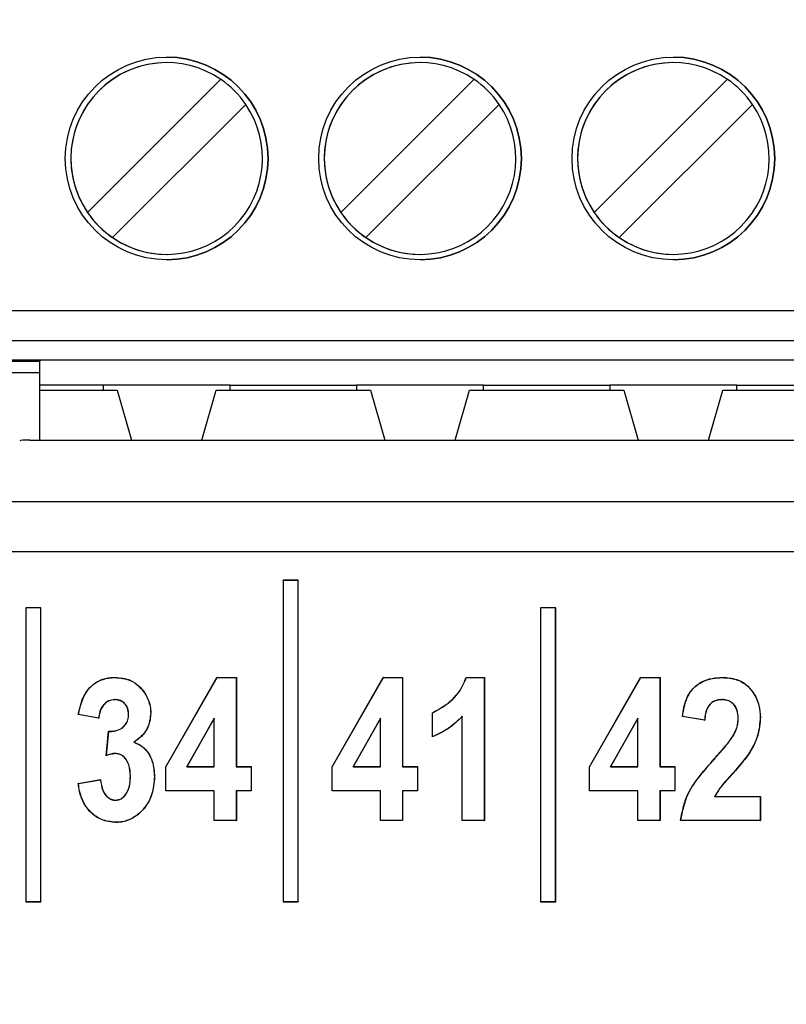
# Paper-space layout 'Sheet1' of a CAD drawing. Header units: millimetres. Extents: x 0 to 420, y 0 to 297.
# Tile 58 of 130: x 72.75 to 75.78, y 245.86 to 249.75. Entities that reach past the tile are written whole.
import ezdxf

# ---------------------------------------------------------------- set-up
doc = ezdxf.new("R2010")
doc.units = ezdxf.units.MM
doc.layers.add('SLD-0', color=179, linetype='Continuous')
doc.styles.add('SLDTEXTSTYLE1', font='TXT', dxfattribs={"width": 0.75})
doc.styles.add('SLDTEXTSTYLE3', font='TXT', dxfattribs={"width": 0.96})
doc.dimstyles.new('SLDDIMSTYLE3', dxfattribs={"dimtxt": 2.5, "dimasz": 3.302, "dimexe": 0, "dimexo": 0.0625, "dimtad": 1, "dimdec": 1, "dimlfac": 5, "dimrnd": 1e-09, "dimzin": 4, "dimdsep": 46, "dimtxsty": 'SLDTEXTSTYLE1', "dimblk1": 'NONE', "dimblk2": 'NONE', "dimsah": 1, "dimcen": 0, "dimadec": 0, "dimazin": 1, "dimtfac": 1, "dimtmove": 0, "dimatfit": 3, "dimldrblk": 'NONE', "dimfxl": 0, "dimfrac": 2, "dimtolj": 1, "dimtzin": 12, "dimarcsym": 0})

# ---------------------------------------------------------------- blocks, each defined once
blk = doc.blocks.new('_D_23')
at = {"layer": 'SLD-0', "color": 179}
for p, q in [((163.9992, 261.4925), (154.0234, 261.4925)), ((172.7997, 249.8964), (163.9992, 261.4925)), ((171.3844, 252.5884), (170.5878, 251.9839)), ((171.3844, 252.5884), (172.7997, 249.8964)), ((172.7997, 249.8964), (170.9861, 252.2862)), ((172.7997, 249.8964), (170.5878, 251.9839)), ((175.5201, 246.3118), (172.7997, 249.8964))]:
    blk.add_line(p, q, dxfattribs=at)
at = {"layer": 'SLD-0', "color": 179, "char_height": 2.5, "attachment_point": 1, "style": 'SLDTEXTSTYLE3'}
for s, insert in [('%%c', (152.7734, 264.5278)), ('9.0', (157.7937, 264.566))]:
    blk.add_mtext(s, dxfattribs=dict(at, insert=insert))
blk = doc.blocks.new('_None')
blk = doc.blocks.new('_D_24')
at = {"layer": 'SLD-0', "color": 179}
for p, q in [((241.4525, 256.6969), (250.7091, 264.1314)), ((250.7091, 264.1314), (262.5322, 264.1314)), ((241.4525, 256.6969), (243.4784, 258.9654)), ((244.1046, 258.1857), (243.4784, 258.9654)), ((241.4525, 256.6969), (243.7915, 258.5755)), ((244.1046, 258.1857), (241.4525, 256.6969)), ((236.3847, 252.6267), (241.4525, 256.6969))]:
    blk.add_line(p, q, dxfattribs=at)
at = {"layer": 'SLD-0', "color": 179, "char_height": 2.5, "attachment_point": 1, "style": 'SLDTEXTSTYLE3'}
for s, insert in [('%%c', (251.0466, 267.1667)), ('13.0', (256.0669, 267.2049))]:
    blk.add_mtext(s, dxfattribs=dict(at, insert=insert))

psp = doc.layouts.new('Sheet1')

# ---------------------------------------------------------------- linework, layer by layer
at = {"layer": 'SLD-0', "color": 179, "linetype": 'Continuous', "lineweight": 25}
for p, q in [((73.0214, 248.9844), (73.5472, 249.5102)), ((74.0214, 248.9844), (74.5472, 249.5102)), ((75.0214, 248.9844), (75.5472, 249.5102)), ((73.6462, 249.4112), (73.1204, 248.8854)), ((74.6462, 249.4112), (74.1204, 248.8854)), ((75.6462, 249.4112), (75.1204, 248.8854)), ((71.8338, 248.5978), (78.8338, 248.5978)), ((78.8338, 248.4778), (71.8338, 248.4778)), ((72.5138, 248.4038), (72.8338, 248.4038)), ((72.5138, 248.3974), (72.8338, 248.3974)), ((72.8338, 248.4038), (75.3338, 248.4038)), ((72.8338, 248.4038), (72.8338, 248.3974)), ((72.8338, 248.3523), (72.8338, 248.3974)), ((75.3338, 248.4038), (77.8338, 248.4038)), ((72.8338, 248.3523), (72.5138, 248.3523)), ((72.8338, 248.0861), (72.8338, 248.3523)), ((73.0828, 248.3038), (72.8338, 248.3038)), ((72.8338, 248.2838), (73.1388, 248.2838)), ((73.5848, 248.3038), (73.0828, 248.3038)), ((73.0828, 248.3038), (73.0828, 248.2838)), ((73.1388, 248.2838), (73.1951, 248.0861)), ((73.4725, 248.0861), (73.5288, 248.2838)), ((73.4725, 248.0861), (73.5288, 248.2838)), ((73.5288, 248.2838), (74.1388, 248.2838)), ((73.5848, 248.3038), (74.0828, 248.3038)), ((73.5848, 248.2838), (73.5848, 248.3038)), ((74.5848, 248.3038), (74.0828, 248.3038)), ((74.0828, 248.3038), (74.0828, 248.2838)), ((74.1388, 248.2838), (74.1951, 248.0861)), ((74.4725, 248.0861), (74.5288, 248.2838)), ((74.5288, 248.2838), (75.1388, 248.2838)), ((74.5848, 248.3038), (75.0828, 248.3038)), ((74.5848, 248.2838), (74.5848, 248.3038)), ((75.5848, 248.3038), (75.0828, 248.3038)), ((75.0828, 248.3038), (75.0828, 248.2838)), ((75.1388, 248.2838), (75.1951, 248.0861)), ((75.4725, 248.0861), (75.5288, 248.2838)), ((75.5288, 248.2838), (76.1388, 248.2838)), ((75.5848, 248.3038), (76.0828, 248.3038)), ((75.5848, 248.2838), (75.5848, 248.3038)), ((72.7937, 248.0861), (77.8947, 248.0861)), ((71.6417, 247.8445), (79.0473, 247.8445)), ((79.0473, 247.6448), (71.6417, 247.6448)), ((73.7938, 247.5329), (73.7933, 247.5335)), ((73.7933, 247.5335), (73.7933, 246.2648)), ((73.8533, 247.5335), (73.7933, 247.5335)), ((73.7938, 247.5329), (73.7938, 246.2654)), ((73.8528, 247.5329), (73.7938, 247.5329)), ((73.8528, 247.5329), (73.8533, 247.5335)), ((73.8528, 246.2654), (73.8528, 247.5329)), ((73.8533, 246.2648), (73.8533, 247.5335)), ((72.7778, 247.4243), (72.7773, 247.4248)), ((72.7773, 247.4248), (72.7773, 246.2648)), ((72.8373, 247.4248), (72.7773, 247.4248)), ((72.7778, 247.4243), (72.7778, 246.2654)), ((72.8368, 247.4243), (72.7778, 247.4243)), ((72.8368, 247.4243), (72.8373, 247.4248)), ((72.8368, 246.2654), (72.8368, 247.4243)), ((72.8373, 246.2648), (72.8373, 247.4248)), ((74.8098, 247.4243), (74.8093, 247.4248)), ((74.8693, 247.4248), (74.8093, 247.4248)), ((74.8093, 247.4248), (74.8093, 246.2648)), ((74.8688, 247.4243), (74.8098, 247.4243)), ((74.8098, 247.4243), (74.8098, 246.2654)), ((74.8688, 247.4243), (74.8693, 247.4248)), ((74.8688, 246.2654), (74.8688, 247.4243)), ((74.8693, 246.2648), (74.8693, 247.4248)), ((73.33, 246.7973), (73.5322, 247.1499)), ((73.3305, 246.7972), (73.5325, 247.1493)), ((73.5325, 247.1493), (73.5322, 247.1499)), ((73.5322, 247.1499), (73.6088, 247.1499)), ((73.5325, 247.1493), (73.6083, 247.1493)), ((73.6083, 247.1493), (73.6088, 247.1499)), ((73.6083, 247.1493), (73.6083, 246.7971)), ((73.6088, 247.1499), (73.6088, 246.7976)), ((73.9864, 246.7973), (74.1886, 247.1499)), ((73.9869, 246.7972), (74.189, 247.1493)), ((74.189, 247.1493), (74.1886, 247.1499)), ((74.1886, 247.1499), (74.2652, 247.1499)), ((74.189, 247.1493), (74.2647, 247.1493)), ((74.2647, 247.1493), (74.2652, 247.1499)), ((74.2647, 247.1493), (74.2647, 246.7971)), ((74.2652, 247.1499), (74.2652, 246.7976)), ((74.516, 247.1496), (74.5158, 247.1499)), ((74.5158, 247.1499), (74.5881, 247.1499)), ((74.5161, 247.1493), (74.516, 247.1496)), ((74.5161, 247.1493), (74.5876, 247.1493)), ((74.5876, 247.1493), (74.5881, 247.1499)), ((74.5876, 247.1493), (74.5876, 246.5854)), ((74.5881, 247.1499), (74.5881, 246.5848)), ((75.0024, 246.7973), (75.2046, 247.1499)), ((75.0029, 246.7972), (75.205, 247.1493)), ((75.205, 247.1493), (75.2046, 247.1499)), ((75.2046, 247.1499), (75.2812, 247.1499)), ((75.205, 247.1493), (75.2807, 247.1493)), ((75.2807, 247.1493), (75.2812, 247.1499)), ((75.2807, 247.1493), (75.2807, 246.7971)), ((75.2812, 247.1499), (75.2812, 246.7976)), ((75.5252, 247.0623), (75.5252, 247.0618)), ((72.9854, 247.0033), (72.9851, 247.0031)), ((73.0658, 246.9884), (72.9851, 247.0031)), ((72.9857, 247.0035), (72.9854, 247.0033)), ((73.0653, 246.989), (72.9857, 247.0035)), ((73.1837, 247.0042), (73.1832, 247.0042)), ((73.2707, 247.0092), (73.2713, 247.0092)), ((73.5213, 246.9894), (73.4129, 246.7971)), ((73.5207, 246.9874), (73.4138, 246.7976)), ((73.5213, 246.9894), (73.5207, 246.9874)), ((73.5207, 246.7976), (73.5207, 246.9874)), ((73.5213, 246.7971), (73.5213, 246.9894)), ((74.1777, 246.9894), (74.0693, 246.7971)), ((74.1772, 246.9874), (74.0702, 246.7976)), ((74.1777, 246.9894), (74.1772, 246.9874)), ((74.1772, 246.7976), (74.1772, 246.9874)), ((74.1777, 246.7971), (74.1777, 246.9894)), ((74.3829, 247.0103), (74.3826, 247.0104)), ((74.3826, 246.915), (74.3826, 247.0104)), ((74.3832, 247.0101), (74.3829, 247.0103)), ((74.3832, 246.9158), (74.3832, 247.0101)), ((74.5003, 246.9964), (74.5001, 246.9958)), ((74.5001, 246.5848), (74.5001, 246.9958)), ((74.5006, 246.9971), (74.5003, 246.9964)), ((74.5006, 246.5854), (74.5006, 246.9971)), ((75.1937, 246.9894), (75.0853, 246.7971)), ((75.1932, 246.9874), (75.0862, 246.7976)), ((75.1937, 246.9894), (75.1932, 246.9874)), ((75.1932, 246.7976), (75.1932, 246.9874)), ((75.1937, 246.7971), (75.1937, 246.9894)), ((75.3696, 246.996), (75.3693, 246.9958)), ((75.4574, 246.9811), (75.3693, 246.9958)), ((75.3699, 246.9962), (75.3696, 246.996)), ((75.4569, 246.9817), (75.3699, 246.9962)), ((75.5897, 246.9872), (75.5894, 246.9872)), ((75.59, 246.9872), (75.5897, 246.9872)), ((75.677, 246.9928), (75.6775, 246.9928)), ((75.4569, 246.9817), (75.4571, 246.9814)), ((75.4571, 246.9814), (75.4574, 246.9811)), ((73.0951, 246.8409), (73.1048, 246.9371)), ((73.0957, 246.8416), (73.1052, 246.9365)), ((73.105, 246.9368), (73.1048, 246.9371)), ((73.1052, 246.9365), (73.105, 246.9368)), ((74.3829, 246.9154), (74.3826, 246.915)), ((74.3832, 246.9158), (74.3829, 246.9154)), ((73.204, 246.8937), (73.2046, 246.8937)), ((73.2046, 246.8937), (73.2052, 246.8938)), ((73.3305, 246.7972), (73.33, 246.7973)), ((73.33, 246.7022), (73.33, 246.7973)), ((73.3305, 246.7028), (73.3305, 246.7972)), ((73.4129, 246.7971), (73.4138, 246.7976)), ((73.4129, 246.7971), (73.5213, 246.7971)), ((73.4138, 246.7976), (73.5207, 246.7976)), ((73.5213, 246.7971), (73.5207, 246.7976)), ((73.6083, 246.7971), (73.6088, 246.7976)), ((73.6083, 246.7971), (73.667, 246.7971)), ((73.6088, 246.7976), (73.6675, 246.7976)), ((73.667, 246.7971), (73.6675, 246.7976)), ((73.667, 246.7971), (73.667, 246.7028)), ((73.6675, 246.7976), (73.6675, 246.7022)), ((73.9869, 246.7972), (73.9864, 246.7973)), ((73.9864, 246.7022), (73.9864, 246.7973)), ((73.9869, 246.7028), (73.9869, 246.7972)), ((74.0693, 246.7971), (74.0702, 246.7976)), ((74.0693, 246.7971), (74.1777, 246.7971)), ((74.0702, 246.7976), (74.1772, 246.7976)), ((74.1777, 246.7971), (74.1772, 246.7976)), ((74.2647, 246.7971), (74.2652, 246.7976)), ((74.2647, 246.7971), (74.3234, 246.7971)), ((74.2652, 246.7976), (74.3239, 246.7976)), ((74.3234, 246.7971), (74.3239, 246.7976)), ((74.3234, 246.7971), (74.3234, 246.7028)), ((74.3239, 246.7976), (74.3239, 246.7022)), ((75.0029, 246.7972), (75.0024, 246.7973)), ((75.0024, 246.7022), (75.0024, 246.7973)), ((75.0029, 246.7028), (75.0029, 246.7972)), ((75.0853, 246.7971), (75.0862, 246.7976)), ((75.0853, 246.7971), (75.1937, 246.7971)), ((75.0862, 246.7976), (75.1932, 246.7976)), ((75.1937, 246.7971), (75.1932, 246.7976)), ((75.2807, 246.7971), (75.2812, 246.7976)), ((75.2807, 246.7971), (75.3394, 246.7971)), ((75.2812, 246.7976), (75.3399, 246.7976)), ((75.3394, 246.7971), (75.3399, 246.7976)), ((75.3394, 246.7971), (75.3394, 246.7028)), ((75.3399, 246.7976), (75.3399, 246.7022)), ((75.4956, 246.8278), (75.4952, 246.8281)), ((73.1911, 246.7604), (73.1905, 246.7604)), ((73.2854, 246.7581), (73.2859, 246.7581)), ((75.5709, 246.7748), (75.5713, 246.7745)), ((72.9851, 246.7316), (73.0731, 246.7463)), ((72.9856, 246.7312), (72.9851, 246.7316)), ((72.9856, 246.7312), (73.0727, 246.7457)), ((73.0727, 246.7457), (73.0728, 246.7459)), ((73.0728, 246.7459), (73.073, 246.7461)), ((73.073, 246.7461), (73.0731, 246.7463)), ((73.3305, 246.7028), (73.33, 246.7022)), ((73.5207, 246.7022), (73.33, 246.7022)), ((73.5213, 246.7028), (73.3305, 246.7028)), ((73.5213, 246.7028), (73.5207, 246.7022)), ((73.5207, 246.5848), (73.5207, 246.7022)), ((73.5213, 246.5854), (73.5213, 246.7028)), ((73.667, 246.7028), (73.6083, 246.7028)), ((73.6083, 246.7028), (73.6083, 246.5854)), ((73.6083, 246.7028), (73.6088, 246.7022)), ((73.6088, 246.7022), (73.6088, 246.5848)), ((73.6675, 246.7022), (73.6088, 246.7022)), ((73.667, 246.7028), (73.6675, 246.7022)), ((73.9869, 246.7028), (73.9864, 246.7022)), ((74.1772, 246.7022), (73.9864, 246.7022)), ((74.1777, 246.7028), (73.9869, 246.7028)), ((74.1777, 246.7028), (74.1772, 246.7022)), ((74.1772, 246.5848), (74.1772, 246.7022)), ((74.1777, 246.5854), (74.1777, 246.7028)), ((74.3234, 246.7028), (74.2647, 246.7028)), ((74.2647, 246.7028), (74.2647, 246.5854)), ((74.2647, 246.7028), (74.2652, 246.7022)), ((74.3239, 246.7022), (74.2652, 246.7022)), ((74.2652, 246.7022), (74.2652, 246.5848)), ((74.3234, 246.7028), (74.3239, 246.7022)), ((75.0029, 246.7028), (75.0024, 246.7022)), ((75.1932, 246.7022), (75.0024, 246.7022)), ((75.1937, 246.7028), (75.0029, 246.7028)), ((75.1937, 246.7028), (75.1932, 246.7022)), ((75.1932, 246.5848), (75.1932, 246.7022)), ((75.1937, 246.5854), (75.1937, 246.7028)), ((75.3394, 246.7028), (75.2807, 246.7028)), ((75.2807, 246.7028), (75.2807, 246.5854)), ((75.2807, 246.7028), (75.2812, 246.7022)), ((75.3399, 246.7022), (75.2812, 246.7022)), ((75.2812, 246.7022), (75.2812, 246.5848)), ((75.3394, 246.7028), (75.3399, 246.7022)), ((75.4965, 246.6797), (75.4969, 246.68)), ((75.4965, 246.6797), (75.677, 246.6797)), ((75.4969, 246.68), (75.4974, 246.6802)), ((75.4974, 246.6802), (75.6775, 246.6802)), ((75.677, 246.6797), (75.6775, 246.6802)), ((75.677, 246.6797), (75.677, 246.5854)), ((75.6775, 246.6802), (75.6775, 246.5848)), ((73.1321, 246.665), (73.1321, 246.6656)), ((73.5213, 246.5854), (73.5207, 246.5848)), ((73.6088, 246.5848), (73.5207, 246.5848)), ((73.6083, 246.5854), (73.5213, 246.5854)), ((73.6083, 246.5854), (73.6088, 246.5848)), ((74.1777, 246.5854), (74.1772, 246.5848)), ((74.2652, 246.5848), (74.1772, 246.5848)), ((74.2647, 246.5854), (74.1777, 246.5854)), ((74.2647, 246.5854), (74.2652, 246.5848)), ((74.5006, 246.5854), (74.5001, 246.5848)), ((74.5881, 246.5848), (74.5001, 246.5848)), ((74.5876, 246.5854), (74.5006, 246.5854)), ((74.5876, 246.5854), (74.5881, 246.5848)), ((75.1937, 246.5854), (75.1932, 246.5848)), ((75.2812, 246.5848), (75.1932, 246.5848)), ((75.2807, 246.5854), (75.1937, 246.5854)), ((75.2807, 246.5854), (75.2812, 246.5848)), ((75.3623, 246.5851), (75.362, 246.5848)), ((75.6775, 246.5848), (75.362, 246.5848)), ((75.3625, 246.5854), (75.3623, 246.5851)), ((75.677, 246.5854), (75.3625, 246.5854)), ((75.677, 246.5854), (75.6775, 246.5848)), ((72.7778, 246.2654), (72.7773, 246.2648)), ((72.7773, 246.2648), (72.8373, 246.2648)), ((72.7778, 246.2654), (72.8368, 246.2654)), ((72.8368, 246.2654), (72.8373, 246.2648)), ((73.7938, 246.2654), (73.7933, 246.2648)), ((73.7933, 246.2648), (73.8533, 246.2648)), ((73.7938, 246.2654), (73.8528, 246.2654)), ((73.8528, 246.2654), (73.8533, 246.2648)), ((74.8098, 246.2654), (74.8093, 246.2648)), ((74.8093, 246.2648), (74.8693, 246.2648)), ((74.8098, 246.2654), (74.8688, 246.2654)), ((74.8688, 246.2654), (74.8693, 246.2648))]:
    psp.add_line(p, q, dxfattribs=at)
for centre in [(73.3338, 249.1978), (74.3338, 249.1978), (75.3338, 249.1978)]:
    psp.add_circle(centre, 0.4, dxfattribs=at)
for centre, radius, start, end in [((73.3338, 249.1978), 0.4, 270, 90), ((74.3338, 249.1978), 0.4, 270, 90), ((75.3338, 249.1978), 0.4, 270, 90), ((73.3338, 249.1978), 0.3783, 55.6633, 214.3365), ((73.3338, 249.1978), 0.3783, 90, 270), ((74.3338, 249.1978), 0.3783, 55.6635, 214.3365), ((74.3338, 249.1978), 0.3783, 90, 270), ((75.3338, 249.1978), 0.3783, 55.6634, 214.3365), ((75.3338, 249.1978), 0.3783, 90, 270), ((73.3338, 249.1978), 0.3783, 34.3366, 55.6633), ((74.3338, 249.1978), 0.3783, 34.3365, 55.6635), ((75.3338, 249.1978), 0.3783, 34.3366, 55.6634), ((73.3338, 249.1978), 0.3783, 235.6634, 34.3366), ((74.3338, 249.1978), 0.3783, 235.6634, 34.3365), ((75.3338, 249.1978), 0.3783, 235.6634, 34.3366), ((73.3338, 249.1978), 0.3783, 214.3365, 235.6634), ((74.3338, 249.1978), 0.3783, 214.3365, 235.6634), ((75.3338, 249.1978), 0.3783, 214.3365, 235.6634), ((73.3143, 247.0637), 0.1859, 180.4075, 180.5691), ((73.2241, 247.1061), 0.1973, 216.4013, 216.6231), ((73.1808, 246.9693), 0.0239, 219.4241, 220.6861), ((73.3247, 246.6617), 0.2912, 141.8449, 142.0371)]:
    psp.add_arc(centre, radius, start, end, dxfattribs=at)
psp.add_ellipse((72.7937, 248.084), major_axis=(0.04, 0), ratio=0.052408, start_param=1.570796, end_param=3.132402, dxfattribs=at)
for points, knots in [([(72.9851, 247.0031), (72.9908, 247.0295), (72.9998, 247.0703), (73.0334, 247.1165), (73.0706, 247.1407), (73.1049, 247.149), (73.125, 247.1497), (73.1309, 247.1499)], [0, 0, 0, 0, 0.350849, 0.542918, 0.73569, 0.922387, 1, 1, 1, 1]), ([(72.9857, 247.0035), (72.9927, 247.0346), (73.0029, 247.0798), (73.044, 247.1246), (73.0824, 247.1445), (73.1128, 247.1489), (73.1289, 247.1493), (73.1309, 247.1493)], [0, 0, 0, 0, 0.412208, 0.599029, 0.785853, 0.973934, 1, 1, 1, 1]), ([(73.1309, 247.1493), (73.1309, 247.1494), (73.1309, 247.1495), (73.1309, 247.1497), (73.1309, 247.1498), (73.1309, 247.1499)], [0, 0, 0, 0, 0.29999, 0.59998, 1, 1, 1, 1]), ([(73.1309, 247.1499), (73.1512, 247.148), (73.1854, 247.1449), (73.229, 247.1148), (73.2584, 247.0747), (73.2706, 247.0356), (73.2711, 247.0136), (73.2713, 247.0092)], [0, 0, 0, 0, 0.272102, 0.459166, 0.700376, 0.939484, 1, 1, 1, 1]), ([(73.1309, 247.1493), (73.1511, 247.1475), (73.1852, 247.1444), (73.2286, 247.1144), (73.2579, 247.0744), (73.2701, 247.0355), (73.2706, 247.0136), (73.2707, 247.0092)], [0, 0, 0, 0, 0.271989, 0.458951, 0.700278, 0.93953, 1, 1, 1, 1]), ([(74.3826, 247.0104), (74.4039, 247.0221), (74.4511, 247.0481), (74.4966, 247.0995), (74.5114, 247.1385), (74.5158, 247.1499)], [0, 0, 0, 0, 0.367852, 0.816002, 1, 1, 1, 1]), ([(74.3832, 247.0101), (74.4044, 247.0218), (74.4515, 247.0478), (74.4969, 247.0992), (74.5118, 247.138), (74.5161, 247.1493)], [0, 0, 0, 0, 0.368408, 0.816257, 1, 1, 1, 1]), ([(75.3693, 246.9958), (75.3731, 247.0199), (75.3793, 247.059), (75.4082, 247.1063), (75.4443, 247.1337), (75.4857, 247.1479), (75.5136, 247.1492), (75.5272, 247.1499)], [0, 0, 0, 0, 0.294448, 0.476827, 0.660065, 0.835619, 1, 1, 1, 1]), ([(75.3699, 246.9962), (75.3737, 247.0203), (75.3799, 247.0593), (75.409, 247.1064), (75.4451, 247.1335), (75.4862, 247.1475), (75.5139, 247.1487), (75.5272, 247.1493)], [0, 0, 0, 0, 0.296019, 0.478345, 0.661468, 0.837569, 1, 1, 1, 1]), ([(75.5272, 247.1493), (75.5272, 247.1494), (75.5272, 247.1495), (75.5272, 247.1497), (75.5272, 247.1498), (75.5272, 247.1499)], [0, 0, 0, 0, 0.29999, 0.59998, 1, 1, 1, 1]), ([(75.5272, 247.1499), (75.5464, 247.1486), (75.5794, 247.1463), (75.6214, 247.1239), (75.6524, 247.0882), (75.674, 247.0432), (75.6764, 247.0082), (75.6775, 246.9928)], [0, 0, 0, 0, 0.23468, 0.402503, 0.570436, 0.810637, 1, 1, 1, 1]), ([(75.5272, 247.1493), (75.5463, 247.148), (75.5792, 247.1458), (75.6211, 247.1235), (75.652, 247.0879), (75.6735, 247.0431), (75.6759, 247.0082), (75.677, 246.9928)], [0, 0, 0, 0, 0.234707, 0.402371, 0.570153, 0.810467, 1, 1, 1, 1]), ([(73.1284, 247.0623), (73.1202, 247.0614), (73.1049, 247.0595), (73.087, 247.0457), (73.0731, 247.0264), (73.0674, 247.0064), (73.0658, 246.9929), (73.0653, 246.989)], [0, 0, 0, 0, 0.227013, 0.426435, 0.616242, 0.891179, 1, 1, 1, 1]), ([(73.1837, 247.0042), (73.1831, 247.0123), (73.1822, 247.0261), (73.1725, 247.0436), (73.1592, 247.0552), (73.1438, 247.0616), (73.1332, 247.0621), (73.1284, 247.0623)], [0, 0, 0, 0, 0.264564, 0.456486, 0.64878, 0.840911, 1, 1, 1, 1]), ([(75.5252, 247.0623), (75.5161, 247.0616), (75.5006, 247.0605), (75.4817, 247.0489), (75.4678, 247.0318), (75.4596, 247.0085), (75.4578, 246.9905), (75.4569, 246.9817)], [0, 0, 0, 0, 0.228298, 0.385982, 0.543515, 0.77707, 1, 1, 1, 1]), ([(75.59, 246.9872), (75.5893, 246.9986), (75.5882, 247.0169), (75.5768, 247.0397), (75.5617, 247.0534), (75.5438, 247.0613), (75.5313, 247.062), (75.5252, 247.0623)], [0, 0, 0, 0, 0.30312, 0.484821, 0.667506, 0.838691, 1, 1, 1, 1]), ([(73.1284, 247.0618), (73.1202, 247.0608), (73.105, 247.059), (73.0872, 247.0452), (73.0735, 247.0259), (73.0679, 247.0059), (73.0663, 246.9923), (73.0658, 246.9884)], [0, 0, 0, 0, 0.227514, 0.425195, 0.61408, 0.888788, 1, 1, 1, 1]), ([(73.1832, 247.0042), (73.1826, 247.0123), (73.1816, 247.0261), (73.1719, 247.0434), (73.1588, 247.0548), (73.1435, 247.0611), (73.1331, 247.0616), (73.1284, 247.0618)], [0, 0, 0, 0, 0.2671025, 0.4586553, 0.6506186, 0.8429201, 1, 1, 1, 1]), ([(75.5252, 247.0618), (75.5161, 247.0611), (75.5007, 247.0599), (75.4819, 247.0484), (75.4682, 247.0314), (75.46, 247.008), (75.4582, 246.9899), (75.4574, 246.9811)], [0, 0, 0, 0, 0.228748, 0.385118, 0.541355, 0.774727, 1, 1, 1, 1]), ([(75.5894, 246.9872), (75.5888, 246.9985), (75.5877, 247.0167), (75.5764, 247.0394), (75.5614, 247.0529), (75.5436, 247.0608), (75.5312, 247.0615), (75.5252, 247.0618)], [0, 0, 0, 0, 0.304034, 0.485413, 0.667829, 0.838731, 1, 1, 1, 1]), ([(73.1623, 246.9541), (73.1676, 246.9599), (73.1778, 246.9709), (73.1827, 246.9895), (73.1831, 247.0004), (73.1832, 247.0042)], [0, 0, 0, 0, 0.413897, 0.792284, 1, 1, 1, 1]), ([(73.1627, 246.9537), (73.168, 246.9595), (73.1782, 246.9705), (73.1832, 246.9893), (73.1836, 247.0003), (73.1837, 247.0042)], [0, 0, 0, 0, 0.410388, 0.789249, 1, 1, 1, 1]), ([(73.2707, 247.0092), (73.2689, 246.9917), (73.2655, 246.9577), (73.2376, 246.9182), (73.2142, 246.9011), (73.204, 246.8937)], [0, 0, 0, 0, 0.375066, 0.727588, 1, 1, 1, 1]), ([(73.2713, 247.0092), (73.2695, 246.9916), (73.266, 246.9574), (73.2382, 246.9181), (73.2151, 246.9011), (73.2052, 246.8938)], [0, 0, 0, 0, 0.378344, 0.733644, 1, 1, 1, 1]), ([(74.5001, 246.9958), (74.4917, 246.9872), (74.4748, 246.97), (74.4369, 246.9405), (74.4043, 246.9252), (74.3826, 246.915)], [0, 0, 0, 0, 0.250993, 0.502283, 1, 1, 1, 1]), ([(74.5006, 246.9971), (74.4922, 246.9884), (74.4755, 246.9712), (74.4468, 246.9493), (74.4164, 246.9299), (74.3943, 246.9206), (74.3832, 246.9158)], [0, 0, 0, 0, 0.250189, 0.500714, 0.748571, 1, 1, 1, 1]), ([(75.5689, 246.9183), (75.5735, 246.9268), (75.5814, 246.9417), (75.5883, 246.9652), (75.589, 246.9798), (75.5894, 246.9872)], [0, 0, 0, 0, 0.398552, 0.694608, 1, 1, 1, 1]), ([(75.5694, 246.918), (75.5739, 246.9266), (75.5819, 246.9415), (75.5888, 246.9651), (75.5896, 246.9797), (75.59, 246.9872)], [0, 0, 0, 0, 0.398614, 0.69465, 1, 1, 1, 1]), ([(75.677, 246.9928), (75.6748, 246.9685), (75.6701, 246.9158), (75.6298, 246.8411), (75.591, 246.7974), (75.5709, 246.7748)], [0, 0, 0, 0, 0.292826, 0.633976, 1, 1, 1, 1]), ([(75.6775, 246.9928), (75.6753, 246.9685), (75.6707, 246.9157), (75.6304, 246.8409), (75.5915, 246.7971), (75.5713, 246.7745)], [0, 0, 0, 0, 0.292357, 0.633735, 1, 1, 1, 1]), ([(73.1048, 246.9371), (73.1117, 246.9372), (73.1281, 246.9376), (73.1483, 246.9437), (73.1591, 246.9517), (73.1623, 246.9541)], [0, 0, 0, 0, 0.342315, 0.800783, 1, 1, 1, 1]), ([(73.1052, 246.9365), (73.1121, 246.9367), (73.1284, 246.9371), (73.1486, 246.9433), (73.1594, 246.9513), (73.1627, 246.9537)], [0, 0, 0, 0, 0.337692, 0.802695, 1, 1, 1, 1]), ([(75.4952, 246.8281), (75.5032, 246.8371), (75.5191, 246.855), (75.5447, 246.8843), (75.5603, 246.9062), (75.5689, 246.9183)], [0, 0, 0, 0, 0.308977, 0.617971, 1, 1, 1, 1]), ([(75.4956, 246.8278), (75.5036, 246.8367), (75.5195, 246.8547), (75.5451, 246.884), (75.5607, 246.9059), (75.5694, 246.918)], [0, 0, 0, 0, 0.308703, 0.617431, 1, 1, 1, 1]), ([(75.5694, 246.918), (75.5693, 246.918), (75.5692, 246.9181), (75.5691, 246.9182), (75.569, 246.9182), (75.5689, 246.9183)], [0, 0, 0, 0, 0.29999, 0.59998, 1, 1, 1, 1]), ([(73.204, 246.8937), (73.2154, 246.889), (73.2377, 246.8798), (73.2619, 246.8517), (73.282, 246.8116), (73.2841, 246.7786), (73.2854, 246.7581)], [0, 0, 0, 0, 0.215545, 0.420825, 0.640646, 1, 1, 1, 1]), ([(73.2052, 246.8938), (73.2166, 246.889), (73.2385, 246.8798), (73.2625, 246.8518), (73.2825, 246.8118), (73.2846, 246.7786), (73.2859, 246.7581)], [0, 0, 0, 0, 0.216413, 0.416939, 0.638879, 1, 1, 1, 1]), ([(73.1327, 246.849), (73.1295, 246.8489), (73.1229, 246.8486), (73.1103, 246.8459), (73.1012, 246.8429), (73.0951, 246.8409)], [0, 0, 0, 0, 0.2534688, 0.5071795, 1, 1, 1, 1]), ([(73.1328, 246.8495), (73.1295, 246.8494), (73.1229, 246.8492), (73.1105, 246.8465), (73.1016, 246.8436), (73.0957, 246.8416)], [0, 0, 0, 0, 0.257652, 0.515632, 1, 1, 1, 1]), ([(73.1328, 246.8495), (73.1328, 246.8495), (73.1328, 246.8494), (73.1327, 246.8492), (73.1327, 246.8491), (73.1327, 246.849)], [0, 0, 0, 0, 0.317473, 0.658687, 1, 1, 1, 1]), ([(73.1905, 246.7604), (73.1897, 246.7755), (73.1883, 246.7986), (73.1744, 246.8266), (73.1594, 246.842), (73.1441, 246.8482), (73.1359, 246.8488), (73.1327, 246.849)], [0, 0, 0, 0, 0.383291, 0.58576, 0.789822, 0.919188, 1, 1, 1, 1]), ([(73.1911, 246.7604), (73.1902, 246.7755), (73.1889, 246.7987), (73.1753, 246.8259), (73.1618, 246.8403), (73.1471, 246.8483), (73.1375, 246.8491), (73.1328, 246.8495)], [0, 0, 0, 0, 0.381709, 0.584619, 0.757281, 0.880541, 1, 1, 1, 1]), ([(75.362, 246.5848), (75.3694, 246.6218), (75.3825, 246.6867), (75.439, 246.7639), (75.4763, 246.8066), (75.4952, 246.8281)], [0, 0, 0, 0, 0.395163, 0.694469, 1, 1, 1, 1]), ([(75.3625, 246.5854), (75.37, 246.6219), (75.383, 246.6865), (75.4393, 246.7634), (75.4767, 246.8062), (75.4956, 246.8278)], [0, 0, 0, 0, 0.392639, 0.693165, 1, 1, 1, 1]), ([(73.1321, 246.665), (73.1381, 246.6657), (73.1502, 246.6672), (73.1666, 246.6794), (73.1812, 246.6999), (73.1899, 246.7284), (73.1907, 246.75), (73.1911, 246.7604)], [0, 0, 0, 0, 0.145283, 0.290653, 0.47797, 0.748621, 1, 1, 1, 1]), ([(73.1321, 246.6656), (73.1381, 246.6663), (73.1501, 246.6677), (73.1664, 246.6799), (73.1808, 246.7003), (73.1894, 246.7287), (73.1902, 246.7501), (73.1905, 246.7604)], [0, 0, 0, 0, 0.146288, 0.290365, 0.478082, 0.749785, 1, 1, 1, 1]), ([(73.2854, 246.7581), (73.2835, 246.7336), (73.2801, 246.6893), (73.2477, 246.6324), (73.2069, 246.5957), (73.1658, 246.5797), (73.1425, 246.5785), (73.1338, 246.578)], [0, 0, 0, 0, 0.278789, 0.505618, 0.732609, 0.899443, 1, 1, 1, 1]), ([(73.2859, 246.7581), (73.284, 246.7336), (73.2806, 246.6892), (73.2483, 246.6322), (73.2073, 246.5953), (73.1661, 246.5792), (73.1426, 246.578), (73.1338, 246.5775)], [0, 0, 0, 0, 0.277906, 0.504729, 0.731718, 0.898794, 1, 1, 1, 1]), ([(75.5709, 246.7748), (75.563, 246.7659), (75.547, 246.7479), (75.5197, 246.7181), (75.505, 246.6937), (75.4965, 246.6797)], [0, 0, 0, 0, 0.297386, 0.594791, 1, 1, 1, 1]), ([(75.5713, 246.7745), (75.5634, 246.7655), (75.5474, 246.7476), (75.5203, 246.718), (75.5057, 246.694), (75.4974, 246.6802)], [0, 0, 0, 0, 0.299835, 0.599691, 1, 1, 1, 1]), ([(73.1338, 246.5775), (73.1141, 246.5795), (73.077, 246.5834), (73.0329, 246.6153), (73.0006, 246.6594), (72.9886, 246.7006), (72.9856, 246.7265), (72.9851, 246.7316)], [0, 0, 0, 0, 0.24711, 0.466967, 0.667608, 0.934878, 1, 1, 1, 1]), ([(73.1338, 246.578), (73.1142, 246.58), (73.0772, 246.5839), (73.0333, 246.6156), (73.0011, 246.6596), (72.9891, 246.7005), (72.9862, 246.7262), (72.9856, 246.7312)], [0, 0, 0, 0, 0.247437, 0.467711, 0.668692, 0.936703, 1, 1, 1, 1]), ([(73.0727, 246.7457), (73.0746, 246.7312), (73.0775, 246.7091), (73.0929, 246.6836), (73.1089, 246.6694), (73.1235, 246.6655), (73.1307, 246.6651), (73.1321, 246.665)], [0, 0, 0, 0, 0.394034, 0.598623, 0.804733, 0.96179, 1, 1, 1, 1]), ([(73.0731, 246.7463), (73.075, 246.7318), (73.0778, 246.7098), (73.0931, 246.6842), (73.1089, 246.67), (73.1234, 246.6661), (73.1306, 246.6656), (73.1321, 246.6656)], [0, 0, 0, 0, 0.394647, 0.598631, 0.804122, 0.959341, 1, 1, 1, 1]), ([(73.1338, 246.578), (73.1338, 246.578), (73.1338, 246.5779), (73.1338, 246.5777), (73.1338, 246.5776), (73.1338, 246.5775)], [0, 0, 0, 0, 0.29999, 0.59998, 1, 1, 1, 1])]:
    psp.add_open_spline(points, degree=3, knots=knots, dxfattribs=at)

# ---------------------------------------------------------------- dimensions: what is measured, and where the dimension line sits
at = {"layer": 'SLD-0', "color": 179}
for p1, picture, middle in [((0.8895, 0.9481), '_D_24', (257.4144, 266.2477)), ((0.5171, 0.7366), '_D_23', (158.2176, 263.6089))]:
    dim = psp.add_diameter_dim_2p(p1=p1, p2=(0, 0), dimstyle='SLDDIMSTYLE3', dxfattribs=at)
    dim.commit()
    dim.dimension.update_dxf_attribs({"geometry": picture, "text_midpoint": middle, "dimtype": 163})

doc.saveas('drawing.dxf')
